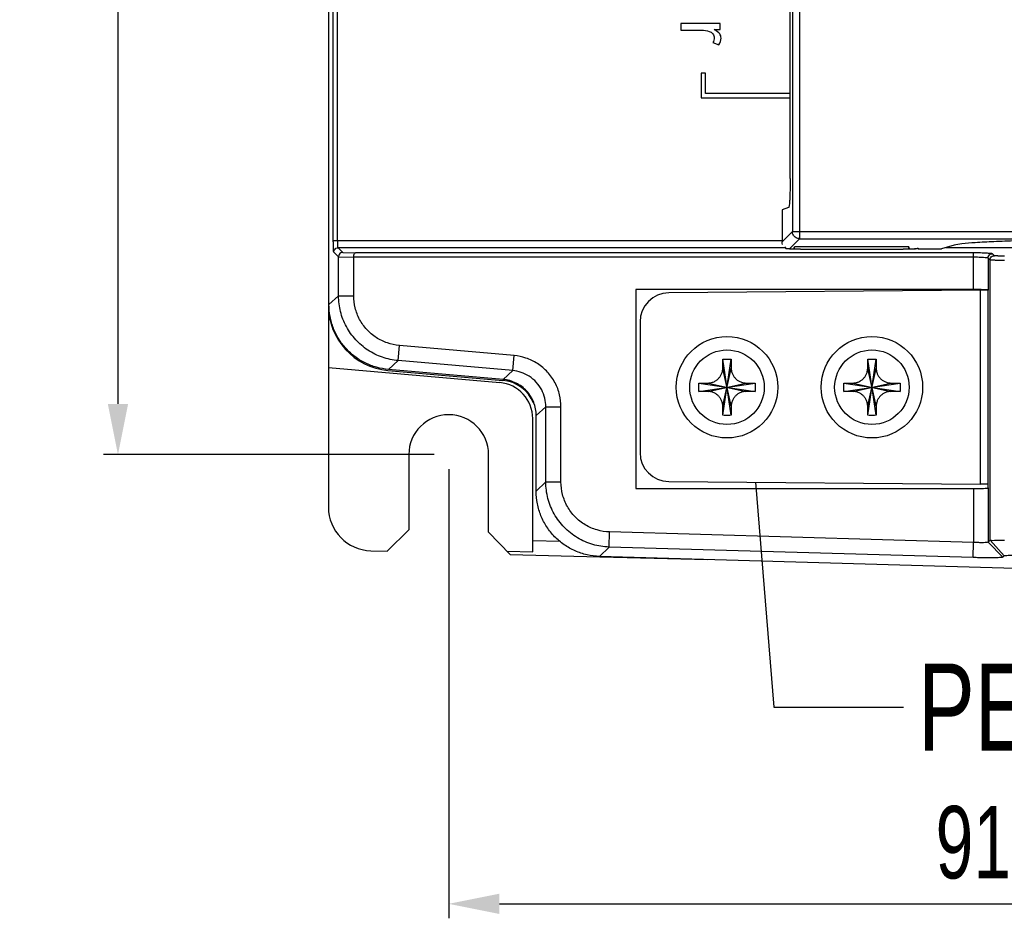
# Model space of a CAD drawing. Header units: millimetres. Extents: x -641 to 119, y -160 to 916.
# Tile 12 of 64: x -472 to -404, y 264 to 326. Entities that reach past the tile are written whole.
import ezdxf

# ---------------------------------------------------------------- set-up
doc = ezdxf.new("R2010")
doc.units = ezdxf.units.MM
doc.header["$LTSCALE"] = 32.67
doc.header["$PDMODE"] = 3
doc.header["$PDSIZE"] = 0.3125
doc.layers.get('0').update_dxf_attribs({"linetype": 'CONTINUOUS'})
doc.layers.get('Defpoints').update_dxf_attribs({"linetype": 'CONTINUOUS'})
doc.layers.add('02___PRT_ALL_AXES', color=7, linetype='CONTINUOUS')
doc.styles.get("Standard").update_dxf_attribs({"font": 'txt', "width": 0.7})
doc.dimstyles.new('DIMSTYLE_1', dxfattribs={"dimtxt": 5, "dimasz": 0.1875, "dimexe": 0.18, "dimexo": 0.0625, "dimgap": 0.09, "dimtad": 1, "dimdsep": 46, "dimtxsty": 'Standard', "dimblk": '_FILLED', "dimblk1": '_FILLED', "dimblk2": '_FILLED', "dimcen": 0.09, "dimadec": 0, "dimazin": 0, "dimtp": 0.01, "dimtm": 0.01, "dimtfac": 1, "dimtofl": 0, "dimtmove": 0, "dimatfit": 3, "dimldrblk": '_FILLED', "dimfxl": 0, "dimtolj": 1, "dimarcsym": 0})

# ---------------------------------------------------------------- blocks, each defined once
blk = doc.blocks.new('_FILLED')
at = {"color": 0, "linetype": 'ByBlock'}
blk.add_solid([(0, 0), (-1, 0.2), (-1, -0.2)], dxfattribs=at)
blk = doc.blocks.new('*D6')
at = {"color": 0, "linetype": 'Continuous', "lineweight": -2}
for p, q in [((-442.347, 295.1), (-442.347, 264.108)), ((-351.221, 295.117), (-351.221, 264.108)), ((-438.847, 265.108), (-354.721, 265.108))]:
    blk.add_line(p, q, dxfattribs=at)
at = {"layer": 'Defpoints', "color": 0, "linetype": 'Continuous', "lineweight": 0}
for p in [(-442.347, 296.1), (-351.221, 296.117), (-351.221, 265.108)]:
    blk.add_point(p, dxfattribs=at)
at = {"color": 0, "linetype": 'Continuous', "lineweight": -2, "xscale": 3.5, "yscale": 3.5, "zscale": 3.5, "rotation": 180}
blk.add_blockref('_FILLED', (-442.347, 265.108), dxfattribs=at)
at = {"color": 0, "linetype": 'Continuous', "lineweight": -2, "xscale": 3.5, "yscale": 3.5, "zscale": 3.5}
blk.add_blockref('_FILLED', (-351.221, 265.108), dxfattribs=at)
at = {"color": 0, "linetype": 'Continuous', "insert": (-396.784, 268.608), "char_height": 5, "attachment_point": 5}
blk.add_mtext('\\A1;91.13(3.58)', dxfattribs=at)
blk = doc.blocks.new('*D9')
at = {"color": 0, "linetype": 'Continuous', "lineweight": -2}
for p, q in [((-443.347, 525.6), (-466.165, 525.6)), ((-465.165, 522.1), (-465.165, 299.6)), ((-443.347, 296.1), (-466.165, 296.1))]:
    blk.add_line(p, q, dxfattribs=at)
at = {"layer": 'Defpoints', "color": 0, "linetype": 'Continuous', "lineweight": 0}
for p in [(-442.347, 525.6), (-465.165, 296.1), (-442.347, 296.1)]:
    blk.add_point(p, dxfattribs=at)
at = {"color": 0, "linetype": 'Continuous', "lineweight": -2, "xscale": 3.5, "yscale": 3.5, "zscale": 3.5}
for p, rotation in [((-465.165, 525.6), 90), ((-465.165, 296.1), 270)]:
    blk.add_blockref('_FILLED', p, dxfattribs=dict(at, rotation=rotation))
at = {"color": 0, "linetype": 'Continuous', "insert": (-468.665, 410.85), "char_height": 5, "attachment_point": 5, "rotation": 90}
blk.add_mtext('\\A1;229.5(9.06)', dxfattribs=at)

msp = doc.modelspace()

# ---------------------------------------------------------------- linework, layer by layer
at = {"color": 7, "linetype": 'Continuous'}
for p, q in [((-450.647, 512.732), (-450.647, 292.471)), ((-450.609, 306.458), (-450.609, 512.736)), ((-450.307, 310.875), (-450.307, 473.618)), ((-450.008, 310.875), (-450.008, 473.618)), ((-418.789, 315.143), (-418.789, 471.509)), ((-418.635, 471.662), (-418.635, 311.496)), ((-418.136, 471.662), (-418.136, 310.997)), ((-423.618, 325.842), (-426.334, 325.842)), ((-426.334, 325.842), (-426.334, 325.382)), ((-424.029, 325.428), (-423.618, 325.428)), ((-423.618, 325.428), (-423.618, 325.842)), ((-426.334, 325.382), (-424.912, 325.382)), ((-424.132, 324.525), (-423.705, 324.366)), ((-424.634, 322.427), (-424.934, 322.427)), ((-424.934, 322.427), (-424.934, 320.727)), ((-424.634, 321.027), (-424.634, 322.427)), ((-424.934, 320.727), (-418.789, 320.727)), ((-418.789, 321.027), (-424.634, 321.027)), ((-418.892, 313.143), (-419.344, 312.993)), ((-419.344, 312.993), (-419.344, 310.787)), ((-418.635, 311.496), (-419.344, 310.787)), ((-418.635, 311.496), (-383.101, 311.496)), ((-450.307, 310.875), (-419.344, 310.875)), ((-418.136, 310.997), (-418.845, 310.288)), ((-418.136, 310.997), (-383.101, 310.997)), ((-407.482, 310.544), (-408.344, 310.288)), ((-449.946, 309.748), (-450.274, 310.076)), ((-449.651, 310.053), (-449.974, 310.376)), ((-419.122, 310.376), (-449.974, 310.376)), ((-449.651, 310.053), (-448.782, 310.016)), ((-406.131, 310.016), (-448.782, 310.016)), ((-419.122, 310.376), (-419.068, 310.308)), ((-418.845, 310.288), (-418.544, 310.288)), ((-418.544, 310.288), (-418.492, 310.445)), ((-410.596, 310.445), (-418.492, 310.445)), ((-418.492, 310.27), (-418.492, 310.445)), ((-418.069, 310.266), (-411, 310.266)), ((-410.544, 310.288), (-410.596, 310.445)), ((-410.596, 310.27), (-410.596, 310.445)), ((-410.544, 310.288), (-410.15, 310.288)), ((-409.946, 310.376), (-410.001, 310.308)), ((-409.946, 310.288), (-408.344, 310.288)), ((-401.284, 310.376), (-408.047, 310.376)), ((-406.131, 307.488), (-406.131, 310.016)), ((-404.698, 309.827), (-404.833, 309.962)), ((-449.946, 309.757), (-448.902, 309.713)), ((-449.946, 307.066), (-449.946, 309.748)), ((-406.132, 309.717), (-448.902, 309.717)), ((-448.902, 307.066), (-448.902, 309.717)), ((-404.998, 309.527), (-405.132, 309.662)), ((-405.132, 309.662), (-405.132, 307.446)), ((-404.998, 290.199), (-404.998, 309.527)), ((-449.946, 307.066), (-450.609, 306.458)), ((-449.946, 307.066), (-448.902, 307.066)), ((-406.131, 307.488), (-429.425, 307.488)), ((-429.425, 307.488), (-429.425, 293.756)), ((-405.152, 307.447), (-405.647, 307.443)), ((-405.152, 307.466), (-405.152, 293.778)), ((-445.842, 302.587), (-445.751, 303.627)), ((-437.835, 302.934), (-445.751, 303.627)), ((-445.842, 302.587), (-446.505, 301.979)), ((-437.926, 301.895), (-445.842, 302.587)), ((-437.926, 301.895), (-437.835, 302.934)), ((-422.864, 298.812), (-423.431, 302.688)), ((-423.431, 298.812), (-422.864, 302.688)), ((-412.864, 298.812), (-413.431, 302.688)), ((-413.431, 298.812), (-412.864, 302.688)), ((-450.647, 302.108), (-438.829, 301.074)), ((-446.539, 301.915), (-438.602, 301.22)), ((-438.589, 301.286), (-446.505, 301.979)), ((-438.589, 301.286), (-437.926, 301.895)), ((-422.854, 299.457), (-423.44, 302.042)), ((-423.44, 299.457), (-422.854, 302.042)), ((-412.854, 299.457), (-413.44, 302.042)), ((-413.44, 299.457), (-412.854, 302.042)), ((-425.085, 301.033), (-421.209, 300.466)), ((-425.085, 300.466), (-421.209, 301.033)), ((-424.44, 301.042), (-421.855, 300.457)), ((-424.44, 300.457), (-421.855, 301.042)), ((-415.085, 301.033), (-411.209, 300.466)), ((-415.085, 300.466), (-411.209, 301.033)), ((-414.44, 301.042), (-411.855, 300.457)), ((-414.44, 300.457), (-411.855, 301.042)), ((-436.309, 298.798), (-435.646, 299.406)), ((-435.646, 299.406), (-434.602, 299.406)), ((-435.646, 294.217), (-435.646, 299.406)), ((-434.602, 294.217), (-434.602, 299.406)), ((-436.547, 289.388), (-436.547, 298.584)), ((-436.309, 293.572), (-436.309, 298.798)), ((-445.097, 296.1), (-445.097, 290.903)), ((-439.597, 290.759), (-439.597, 296.1)), ((-435.646, 294.217), (-436.309, 293.572)), ((-435.646, 294.217), (-434.602, 294.217)), ((-421.183, 294.196), (-419.908, 278.685)), ((-429.425, 293.756), (-406.131, 293.756)), ((-406.131, 293.756), (-406.131, 290.041)), ((-405.15, 294.052), (-405.647, 294.056)), ((-405.132, 293.798), (-405.132, 290.068)), ((-445.097, 290.903), (-446.597, 289.442)), ((-438.098, 289.22), (-439.597, 290.759)), ((-431.28, 289.723), (-431.25, 290.767)), ((-406.131, 290.041), (-431.25, 290.767)), ((-436.547, 290.179), (-434.674, 290.13)), ((-404.998, 290.199), (-405.132, 290.068)), ((-404.998, 290.199), (-404.028, 289.113)), ((-447.726, 289.472), (-446.597, 289.442)), ((-438.306, 289.434), (-436.547, 289.388)), ((-431.28, 289.723), (-431.943, 289.079)), ((-406.162, 288.998), (-431.28, 289.723)), ((-406.162, 288.998), (-406.131, 290.041)), ((-404.119, 289.025), (-405.132, 290.068)), ((-438.098, 289.22), (-431.944, 289.059)), ((-399.144, 288.132), (-431.943, 289.079)), ((-431.899, 289.057), (-424.471, 288.863)), ((-404.028, 289.113), (-404.119, 289.025)), ((-419.908, 278.685), (-410.968, 278.685))]:
    msp.add_line(p, q, dxfattribs=at)
for centre, radius, start, end in [((-446.147, 306.398), 4.5, 180, 264.99953), ((-439.047, 298.584), 2.5, 0, 85), ((-438.82, 298.73), 2.5, 22.02431, 84.99953), ((-435.112, 300.23), 1.5, 202.02431, 206.30742), ((-442.347, 296.1), 2.75, 0, 180), ((-447.647, 292.471), 3, 180, 268.5), ((-431.847, 291.057), 2, 260.30999, 268.5)]:
    msp.add_arc(centre, radius, start, end, dxfattribs=at)
for points in [[(-423.648, 325.136, 88.102), (-423.71, 325.226, 88.102), (-423.838, 325.323, 88.102), (-424.029, 325.428, 88.102)], [(-424.912, 325.382, 88.102), (-424.718, 325.382, 88.102), (-424.539, 325.356, 88.102), (-424.375, 325.305, 88.102)], [(-424.375, 325.305, 88.102), (-424.267, 325.272, 88.102), (-424.186, 325.215, 88.102), (-424.123, 325.134, 88.102)], [(-424.032, 324.862, 88.102), (-424.032, 324.75, 88.102), (-424.065, 324.637, 88.102), (-424.132, 324.525, 88.102)], [(-424.123, 325.134, 88.102), (-424.063, 325.054, 88.102), (-424.032, 324.965, 88.102), (-424.032, 324.862, 88.102)], [(-423.705, 324.366, 88.102), (-423.607, 324.527, 88.102), (-423.556, 324.686, 88.102), (-423.556, 324.839, 88.102)], [(-423.556, 324.839, 88.102), (-423.556, 324.947, 88.102), (-423.587, 325.047, 88.102), (-423.648, 325.136, 88.102)]]:
    msp.add_open_spline(points, degree=3, dxfattribs=at)
for points, start_tangent, end_tangent in [([(-418.789, 315.143), (-418.79, 314.757), (-418.796, 314.385), (-418.806, 314.042), (-418.819, 313.741), (-418.834, 313.492), (-418.852, 313.305), (-418.871, 313.188), (-418.892, 313.143)], (0, -1), (-0.94876, -0.315996)), ([(-418.136, 310.997), (-418.385, 311.064), (-418.568, 311.247), (-418.635, 311.496)], (-0.999996, 0.002739), (-0.002739, 0.999996)), ([(-450.274, 310.076), (-450.287, 310.146), (-450.298, 310.328), (-450.305, 310.589), (-450.307, 310.875)], (-0.707684, 0.706529), (0.000097, 1)), ([(-449.974, 310.376), (-449.987, 310.42), (-449.998, 310.533), (-450.005, 310.697), (-450.008, 310.875)], (-0.848481, 0.529225), (0.000018, 1)), ([(-419.306, 310.595), (-419.344, 310.787)], (-0.382581, 0.923922), (0, 1)), ([(-399.603, 310.89), (-401.447, 310.879), (-403.192, 310.846), (-404.744, 310.792), (-406.019, 310.722), (-406.949, 310.637), (-407.482, 310.544)], (-1, 0), (-0.958557, -0.284902)), ([(-450.274, 310.076), (-450.234, 310.226), (-450.124, 310.335), (-449.974, 310.376)], (0.001903, 0.999998), (0.999998, 0.001903)), ([(-449.651, 310.053), (-449.793, 310.013), (-449.901, 309.906), (-449.946, 309.757)], (-0.999805, -0.019746), (0, -1)), ([(-448.902, 309.713), (-448.883, 309.866), (-448.839, 309.974), (-448.782, 310.016)], (0, 1), (0.994158, 0.107935)), ([(-419.13, 310.442), (-419.122, 310.376)], (-0.076747, -0.997051), (0.624608, -0.780938)), ([(-418.845, 310.288), (-419.036, 310.326), (-419.129, 310.376)], (-1, 0), (-0.822812, 0.568314)), ([(-418.069, 310.266), (-418.443, 310.269), (-418.763, 310.278), (-418.982, 310.292), (-419.068, 310.308)], (-1, 0), (-0.624608, 0.780938)), ([(-410.001, 310.308), (-410.086, 310.292), (-410.305, 310.278), (-410.625, 310.269), (-411, 310.266)], (-0.624608, -0.780938), (-1, 0)), ([(-404.833, 309.962), (-404.948, 309.983), (-405.233, 310), (-405.647, 310.012), (-406.131, 310.016)], (-0.702473, 0.71171), (-1, 0.000019)), ([(-405.132, 309.662), (-405.092, 309.812), (-404.982, 309.922), (-404.833, 309.962)], (0.001903, 0.999998), (0.999998, 0.001903)), ([(-404.998, 309.527), (-404.957, 309.677), (-404.848, 309.787), (-404.698, 309.827)], (0.001903, 0.999998), (0.999998, 0.001903)), ([(-403.999, 309.798), (-404.086, 309.798), (-404.172, 309.799), (-404.259, 309.8), (-404.345, 309.802), (-404.43, 309.804), (-404.511, 309.808), (-404.584, 309.812), (-404.642, 309.816), (-404.698, 309.827)], (-1, 0), (-0.707518, 0.706695)), ([(-405.132, 309.662), (-405.221, 309.683), (-405.44, 309.701), (-405.759, 309.712), (-406.132, 309.717)], (-0.609009, 0.793163), (-1, 0.000002)), ([(-403.997, 309.498), (-404.124, 309.498), (-404.246, 309.499), (-404.37, 309.5), (-404.494, 309.502), (-404.615, 309.505), (-404.731, 309.508), (-404.835, 309.512), (-404.918, 309.517), (-404.974, 309.522), (-404.998, 309.527)], (-1, 0.000008), (-0.81934, 0.573307)), ([(-445.842, 302.587), (-446.922, 302.818), (-447.918, 303.308), (-448.764, 304.029), (-449.408, 304.935), (-449.809, 305.969), (-449.946, 307.066)], (-0.996159, 0.087564), (-0.00042, 1)), ([(-445.751, 303.627), (-446.577, 303.803), (-447.343, 304.179), (-447.995, 304.733), (-448.491, 305.431), (-448.799, 306.227), (-448.902, 307.066)], (-0.996205, 0.087039), (0.00035, 1)), ([(-405.759, 307.484), (-406.131, 307.488)], (-0.999983, 0.005905), (-1, 0)), ([(-405.221, 307.462), (-405.44, 307.475), (-405.759, 307.484)], (-0.999145, -0.041336), (-0.999983, 0.005905)), ([(-405.149, 307.457), (-405.221, 307.462)], (-0.923587, 0.38339), (-0.999145, -0.041336)), ([(-405.139, 307.451), (-405.149, 307.457)], (-0.819263, 0.573418), (-0.923587, 0.38339)), ([(-405.132, 307.446), (-405.139, 307.451)], (-0.707107, 0.707107), (-0.819263, 0.573418)), ([(-446.505, 301.979), (-447.325, 302.128), (-448.102, 302.425), (-448.812, 302.861), (-449.429, 303.42), (-449.932, 304.083), (-450.304, 304.828), (-450.532, 305.629), (-450.609, 306.458)], (-0.996195, 0.087156), (0, 1)), ([(-434.602, 299.406), (-434.699, 300.23), (-435.009, 301.054), (-435.532, 301.799), (-436.228, 302.385), (-437.022, 302.765), (-437.835, 302.934)], (0.000592, 1), (-0.996055, 0.088739)), ([(-423.44, 302.042), (-423.438, 302.2), (-423.436, 302.364), (-423.433, 302.529), (-423.431, 302.688)], (0.011089, 0.999939), (0.017198, 0.999852)), ([(-423.431, 302.688), (-423.242, 302.69), (-423.052, 302.69), (-422.864, 302.688)], (0.999881, 0.015425), (0.999881, -0.015425)), ([(-422.864, 302.688), (-422.861, 302.529), (-422.859, 302.365), (-422.856, 302.201), (-422.854, 302.042)], (0.017198, -0.999852), (0.011089, -0.999939)), ([(-413.44, 302.042), (-413.438, 302.2), (-413.436, 302.364), (-413.433, 302.529), (-413.431, 302.688)], (0.011089, 0.999939), (0.017198, 0.999852)), ([(-413.431, 302.688), (-413.242, 302.69), (-413.052, 302.69), (-412.864, 302.688)], (0.999881, 0.015425), (0.999881, -0.015425)), ([(-412.864, 302.688), (-412.861, 302.529), (-412.859, 302.365), (-412.856, 302.201), (-412.854, 302.042)], (0.017198, -0.999852), (0.011089, -0.999939)), ([(-435.646, 299.406), (-435.714, 299.988), (-435.932, 300.569), (-436.301, 301.095), (-436.791, 301.508), (-437.351, 301.776), (-437.926, 301.895)], (0.000701, 1), (-0.996264, 0.086364)), ([(-424.44, 301.042), (-424.326, 301.051), (-424.209, 301.074), (-424.095, 301.111), (-423.99, 301.16), (-423.901, 301.213), (-423.822, 301.272), (-423.746, 301.339), (-423.678, 301.414), (-423.617, 301.494), (-423.564, 301.58), (-423.519, 301.672), (-423.481, 301.778), (-423.452, 301.901), (-423.44, 302.042)], (0.999939, 0.011089), (0.011089, 0.999939)), ([(-422.854, 302.042), (-422.842, 301.9), (-422.813, 301.777), (-422.775, 301.672), (-422.731, 301.581), (-422.678, 301.495), (-422.617, 301.415), (-422.548, 301.34), (-422.473, 301.272), (-422.395, 301.214), (-422.307, 301.161), (-422.202, 301.112), (-422.087, 301.074), (-421.969, 301.051), (-421.855, 301.042)], (0.011089, -0.999939), (0.999939, -0.011089)), ([(-414.44, 301.042), (-414.326, 301.051), (-414.209, 301.074), (-414.095, 301.111), (-413.99, 301.16), (-413.901, 301.213), (-413.822, 301.272), (-413.746, 301.339), (-413.678, 301.414), (-413.617, 301.494), (-413.564, 301.58), (-413.519, 301.672), (-413.481, 301.778), (-413.452, 301.901), (-413.44, 302.042)], (0.999939, 0.011089), (0.011089, 0.999939)), ([(-412.854, 302.042), (-412.842, 301.9), (-412.813, 301.777), (-412.775, 301.672), (-412.731, 301.581), (-412.678, 301.495), (-412.617, 301.415), (-412.548, 301.34), (-412.473, 301.272), (-412.395, 301.214), (-412.307, 301.161), (-412.202, 301.112), (-412.087, 301.074), (-411.969, 301.051), (-411.855, 301.042)], (0.011089, -0.999939), (0.999939, -0.011089)), ([(-436.309, 298.798), (-436.352, 299.259), (-436.479, 299.704), (-436.686, 300.117), (-436.965, 300.486), (-437.308, 300.796), (-437.702, 301.038), (-438.134, 301.204), (-438.589, 301.286)], (0, 1), (-0.996195, 0.087156)), ([(-425.087, 300.75), (-425.087, 300.844), (-425.086, 300.939), (-425.085, 301.033)], (0, 1), (0.015425, 0.999881)), ([(-425.085, 301.033), (-424.927, 301.036), (-424.762, 301.038), (-424.598, 301.041), (-424.44, 301.042)], (0.999852, 0.017198), (0.999939, 0.011089)), ([(-421.855, 301.042), (-421.697, 301.041), (-421.532, 301.038), (-421.368, 301.036), (-421.209, 301.033)], (0.999939, -0.011089), (0.999852, -0.017198)), ([(-421.209, 301.033), (-421.208, 300.939), (-421.207, 300.844), (-421.207, 300.75)], (0.015425, -0.999881), (0, -1)), ([(-415.087, 300.75), (-415.087, 300.844), (-415.086, 300.939), (-415.085, 301.033)], (0, 1), (0.015425, 0.999881)), ([(-415.085, 301.033), (-414.927, 301.036), (-414.762, 301.038), (-414.598, 301.041), (-414.44, 301.042)], (0.999852, 0.017198), (0.999939, 0.011089)), ([(-411.855, 301.042), (-411.697, 301.041), (-411.532, 301.038), (-411.368, 301.036), (-411.209, 301.033)], (0.999939, -0.011089), (0.999852, -0.017198)), ([(-411.209, 301.033), (-411.208, 300.939), (-411.207, 300.844), (-411.207, 300.75)], (0.015425, -0.999881), (0, -1)), ([(-425.085, 300.466), (-425.086, 300.561), (-425.087, 300.655), (-425.087, 300.75)], (-0.015425, 0.999881), (0, 1)), ([(-424.44, 300.457), (-424.597, 300.459), (-424.762, 300.461), (-424.927, 300.464), (-425.085, 300.466)], (-0.999939, 0.011089), (-0.999852, 0.017198)), ([(-423.44, 299.457), (-423.452, 299.599), (-423.481, 299.723), (-423.519, 299.827), (-423.564, 299.919), (-423.616, 300.004), (-423.677, 300.085), (-423.746, 300.16), (-423.821, 300.227), (-423.899, 300.285), (-423.987, 300.338), (-424.092, 300.387), (-424.208, 300.425), (-424.326, 300.449), (-424.44, 300.457)], (-0.011089, 0.999939), (-0.999939, 0.011089)), ([(-421.855, 300.457), (-421.968, 300.449), (-422.085, 300.426), (-422.199, 300.388), (-422.304, 300.34), (-422.393, 300.286), (-422.473, 300.228), (-422.548, 300.16), (-422.616, 300.086), (-422.677, 300.005), (-422.73, 299.92), (-422.775, 299.827), (-422.813, 299.722), (-422.842, 299.599), (-422.854, 299.457)], (-0.999939, -0.011089), (-0.011089, -0.999939)), ([(-421.209, 300.466), (-421.367, 300.464), (-421.532, 300.461), (-421.696, 300.459), (-421.855, 300.457)], (-0.999852, -0.017198), (-0.999939, -0.011089)), ([(-421.207, 300.75), (-421.207, 300.655), (-421.208, 300.561), (-421.209, 300.466)], (0, -1), (-0.015425, -0.999881)), ([(-415.085, 300.466), (-415.086, 300.561), (-415.087, 300.655), (-415.087, 300.75)], (-0.015425, 0.999881), (0, 1)), ([(-414.44, 300.457), (-414.597, 300.459), (-414.762, 300.461), (-414.927, 300.464), (-415.085, 300.466)], (-0.999939, 0.011089), (-0.999852, 0.017198)), ([(-413.44, 299.457), (-413.452, 299.599), (-413.481, 299.723), (-413.519, 299.827), (-413.564, 299.919), (-413.616, 300.004), (-413.677, 300.085), (-413.746, 300.16), (-413.821, 300.227), (-413.899, 300.285), (-413.987, 300.338), (-414.092, 300.387), (-414.208, 300.425), (-414.326, 300.449), (-414.44, 300.457)], (-0.011089, 0.999939), (-0.999939, 0.011089)), ([(-411.855, 300.457), (-411.968, 300.449), (-412.085, 300.426), (-412.199, 300.388), (-412.304, 300.34), (-412.393, 300.286), (-412.473, 300.228), (-412.548, 300.16), (-412.616, 300.086), (-412.677, 300.005), (-412.73, 299.92), (-412.775, 299.827), (-412.813, 299.722), (-412.842, 299.599), (-412.854, 299.457)], (-0.999939, -0.011089), (-0.011089, -0.999939)), ([(-411.209, 300.466), (-411.367, 300.464), (-411.532, 300.461), (-411.696, 300.459), (-411.855, 300.457)], (-0.999852, -0.017198), (-0.999939, -0.011089)), ([(-411.207, 300.75), (-411.207, 300.655), (-411.208, 300.561), (-411.209, 300.466)], (0, -1), (-0.015425, -0.999881)), ([(-423.431, 298.812), (-423.433, 298.97), (-423.436, 299.134), (-423.438, 299.299), (-423.44, 299.457)], (-0.017198, 0.999852), (-0.011089, 0.999939)), ([(-422.854, 299.457), (-422.856, 299.3), (-422.859, 299.135), (-422.861, 298.97), (-422.864, 298.812)], (-0.011089, -0.999939), (-0.017198, -0.999852)), ([(-413.431, 298.812), (-413.433, 298.97), (-413.436, 299.134), (-413.438, 299.299), (-413.44, 299.457)], (-0.017198, 0.999852), (-0.011089, 0.999939)), ([(-412.854, 299.457), (-412.856, 299.3), (-412.859, 299.135), (-412.861, 298.97), (-412.864, 298.812)], (-0.011089, -0.999939), (-0.017198, -0.999852)), ([(-422.864, 298.812), (-423.053, 298.81), (-423.242, 298.81), (-423.431, 298.812)], (-0.999881, -0.015425), (-0.999881, 0.015425)), ([(-412.864, 298.812), (-413.053, 298.81), (-413.242, 298.81), (-413.431, 298.812)], (-0.999881, -0.015425), (-0.999881, 0.015425)), ([(-431.28, 289.723), (-432.412, 289.903), (-433.469, 290.366), (-434.374, 291.085), (-435.067, 292.011), (-435.499, 293.08), (-435.646, 294.217)], (-0.999571, 0.029301), (-0.000451, 1)), ([(-431.25, 290.767), (-432.115, 290.903), (-432.928, 291.258), (-433.626, 291.811), (-434.159, 292.525), (-434.491, 293.348), (-434.602, 294.217)], (-0.99959, 0.028631), (0.0005, 1)), ([(-431.943, 289.079), (-432.802, 289.187), (-433.624, 289.457), (-434.379, 289.88), (-435.039, 290.439), (-435.579, 291.115), (-435.98, 291.882), (-436.226, 292.711), (-436.309, 293.572)], (-0.999583, 0.028862), (0, 1)), ([(-406.131, 293.756), (-405.759, 293.759), (-405.44, 293.768)], (1, 0), (0.996274, 0.086247)), ([(-405.44, 293.768), (-405.221, 293.781)], (0.996274, 0.086247), (0.999145, -0.041336)), ([(-405.221, 293.781), (-405.152, 293.785)], (0.999145, -0.041336), (0.942843, 0.333237)), ([(-405.152, 293.785), (-405.132, 293.798)], (0.942843, 0.333237), (0.707107, 0.707107)), ([(-404.998, 290.199), (-404.907, 290.198), (-404.688, 290.193), (-404.365, 290.198), (-403.999, 290.198)], (0.717238, 0.696828), (0.999583, -0.028862)), ([(-405.132, 290.068), (-405.192, 290.045), (-405.339, 290.029), (-405.562, 290.024), (-405.837, 290.028), (-406.131, 290.041)], (-0.449028, -0.893518), (-0.99827, 0.05879)), ([(-404.119, 289.025), (-404.134, 289.017), (-404.165, 289.011), (-404.212, 289.004), (-404.273, 288.999), (-404.426, 288.99), (-404.625, 288.984), (-404.865, 288.981), (-405.139, 288.981), (-405.756, 288.988), (-406.162, 288.998)], (-0.848769, -0.528764), (-0.999598, 0.028369)), ([(-403.021, 289.126), (-403.43, 289.135), (-403.742, 289.135), (-403.945, 289.128), (-404.028, 289.113)], (-0.999583, 0.028862), (-0.717238, -0.696828))]:
    msp.add_spline(points, degree=3, dxfattribs=dict(at, start_tangent=start_tangent, end_tangent=end_tangent))
at = {"layer": '02___PRT_ALL_AXES', "color": 7, "linetype": 'Continuous'}
for p, q in [((-405.647, 307.443), (-427.165, 307.255)), ((-405.647, 294.056), (-405.647, 307.443)), ((-429.147, 305.255), (-429.147, 296.244)), ((-427.165, 294.244), (-405.647, 294.056))]:
    msp.add_line(p, q, dxfattribs=at)
for centre, radius in [((-423.147, 300.75), 3.5), ((-413.147, 300.75), 3.5), ((-423.147, 300.75), 2.571), ((-413.147, 300.75), 2.571)]:
    msp.add_circle(centre, radius, dxfattribs=at)
for centre, start, end in [((-427.147, 305.255), 90.5, 180), ((-427.147, 296.244), 180, 269.5)]:
    msp.add_arc(centre, 2, start, end, dxfattribs=at)

# ---------------------------------------------------------------- texts
at = {"color": 7, "linetype": 'Continuous', "insert": (-409.968, 281.685), "char_height": 6, "width": 120, "attachment_point": 1}
msp.add_mtext('{\\fArial|b0|i0|c0|p34;PE TERMINIAL}', dxfattribs=at)

# ---------------------------------------------------------------- dimensions: what is measured, and where the dimension line sits
at = {"color": 7, "linetype": 'Continuous'}
dim = msp.add_linear_dim(base=(-465.165, 296.1), p1=(-442.347, 525.6), p2=(-442.347, 296.1), angle=90, text='<>(9.06)', dimstyle='DIMSTYLE_1', override={"dimasz": 3.5, "dimexe": 1, "dimexo": 1, "dimgap": 1}, dxfattribs=at)
dim.commit()
dim.dimension.update_dxf_attribs({"geometry": '*D9', "text_midpoint": (-468.665, 410.85)})
dim = msp.add_linear_dim(base=(-351.221, 265.108), p1=(-442.347, 296.1), p2=(-351.221, 296.117), text='<>(3.58)', dimstyle='DIMSTYLE_1', override={"dimasz": 3.5, "dimexe": 1, "dimexo": 1, "dimgap": 1}, dxfattribs=at)
dim.commit()
dim.dimension.update_dxf_attribs({"geometry": '*D6', "text_midpoint": (-396.784, 268.608)})

doc.saveas('drawing.dxf')
